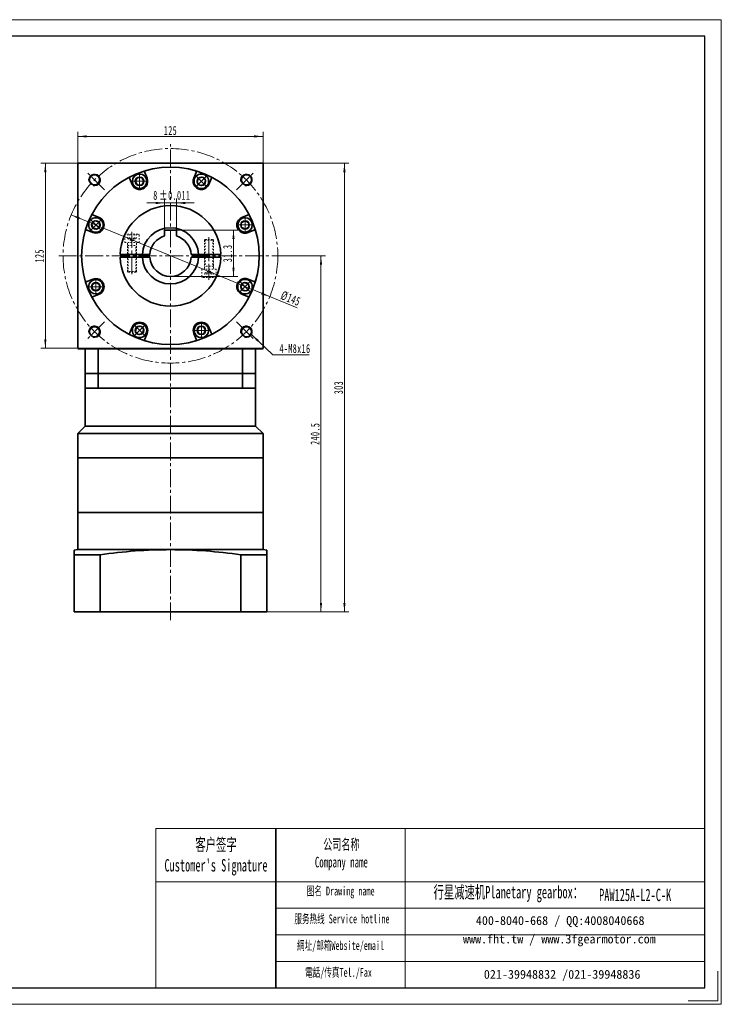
# Model space of a CAD drawing. Header units: millimetres. Extents: x 3100 to 4041, y -179 to 497.
# Tile 3 of 3: x 3567 to 4041, y -179 to 486. Entities that reach past the tile are written whole.
import ezdxf

# ---------------------------------------------------------------- set-up
doc = ezdxf.new("R2010")
doc.units = ezdxf.units.MM
doc.set_wipeout_variables(frame=1)
doc.linetypes.add('点画线', pattern=[18, 12, -2, 2, -2])
doc.linetypes.add('虚线', pattern=[2, 1, -1])
doc.layers.get('0').update_dxf_attribs({"lineweight": 35})
for name, color, linetype, lineweight in [('7标注层', 4, 'Continuous', 18), ('EB0', 7, 'Continuous', 35), ('SLD-0', 7, 'Continuous', 18), ('中心线层', 1, '点画线', 18), ('图框_外框线', 7, 'Continuous', 18), ('尺寸线层', 3, 'Continuous', 18), ('粗实线', 7, 'Continuous', 50), ('粗实线层', 7, 'Continuous', 35), ('虚线层', 6, '虚线', 18)]:
    doc.layers.add(name, color=color, linetype=linetype, lineweight=lineweight)
doc.styles.add('SLDTEXTSTYLE4', font='txt', dxfattribs={"width": 0.611111})
doc.styles.add('标准', font='txt', dxfattribs={"width": 0.667})
doc.dimstyles.new('a4-1-1', dxfattribs={"dimtxt": 3, "dimasz": 3, "dimexe": 1.5, "dimexo": 0, "dimgap": 0.5, "dimtad": 1, "dimdec": 3, "dimdsep": 46, "dimtxsty": '标准', "dimblk": '_CAXARROW', "dimcen": 0, "dimdle": 6, "dimazin": 2, "dimtfac": 0.707107, "dimtdec": 3, "dimtix": 1, "dimtmove": 2, "dimatfit": 3, "dimfxl": 0, "dimfrac": 2, "dimtolj": 1, "dimarcsym": 0})
doc.dimstyles.new('a4-1-1.5', dxfattribs={"dimtxt": 4.5, "dimasz": 4.5, "dimexe": 2.25, "dimexo": 0, "dimgap": 0.75, "dimtad": 1, "dimdec": 3, "dimdsep": 46, "dimtxsty": '标准', "dimblk": '_CAXARROW', "dimcen": 0, "dimdle": 9, "dimazin": 2, "dimtfac": 0.707107, "dimtdec": 3, "dimtix": 1, "dimtmove": 2, "dimatfit": 3, "dimfxl": 0, "dimfrac": 2, "dimtolj": 1, "dimarcsym": 0})

# ---------------------------------------------------------------- blocks, each defined once
blk = doc.blocks.new('*X16')
at = {"layer": '尺寸线层', "linetype": 'Continuous'}
for points in [[(3786.73, 389.3), (3787.48, 383.3), (3785.98, 383.3)], [(3786.73, 86.3), (3787.48, 92.3), (3785.98, 92.3)]]:
    blk.add_hatch(color=0, dxfattribs=at).paths.add_polyline_path(points, flags=0)
at = {"layer": '尺寸线层', "color": 0, "linetype": 'Continuous'}
for p, q in [((3731.74, 389.3), (3789.73, 389.3)), ((3786.73, 389.3), (3786.73, 86.3)), ((3734.24, 86.3), (3789.73, 86.3))]:
    blk.add_line(p, q, dxfattribs=at)
at = {"layer": '尺寸线层', "color": 0, "insert": (3782.77, 237.8), "char_height": 6, "width": 15.6446, "attachment_point": 5, "rotation": 90, "line_spacing_factor": 1.15057, "style": '标准'}
blk.add_mtext('\\T1.1;303', dxfattribs=at)
blk = doc.blocks.new('_CAXARROW')
blk.add_hatch(color=0).paths.add_polyline_path([(0, 0), (-1, 0.125), (-1, -0.125)], flags=0)
blk = doc.blocks.new('*X17')
at = {"layer": '尺寸线层', "linetype": 'Continuous'}
for points in [[(3770.88, 326.8), (3771.63, 320.8), (3770.13, 320.8)], [(3770.88, 86.3), (3771.63, 92.3), (3770.13, 92.3)]]:
    blk.add_hatch(color=0, dxfattribs=at).paths.add_polyline_path(points, flags=0)
at = {"layer": '尺寸线层', "color": 0, "linetype": 'Continuous'}
for p, q in [((3744.74, 326.8), (3773.88, 326.8)), ((3770.88, 326.8), (3770.88, 86.3)), ((3734.24, 86.3), (3773.88, 86.3))]:
    blk.add_line(p, q, dxfattribs=at)
at = {"layer": '尺寸线层', "color": 0, "insert": (3766.92, 206.55), "char_height": 6, "width": 28.001, "attachment_point": 5, "rotation": 90, "line_spacing_factor": 1.15057, "style": '标准'}
blk.add_mtext('\\T1.1;240.5', dxfattribs=at)
blk = doc.blocks.new('*X18')
at = {"layer": '尺寸线层', "linetype": 'Continuous'}
for points in [[(3606.74, 407.47), (3612.74, 406.72), (3612.74, 408.22)], [(3731.74, 407.47), (3725.74, 406.72), (3725.74, 408.22)]]:
    blk.add_hatch(color=0, dxfattribs=at).paths.add_polyline_path(points, flags=0)
at = {"layer": '尺寸线层', "color": 0, "linetype": 'Continuous'}
for p, q in [((3606.74, 389.3), (3606.74, 410.47)), ((3731.74, 407.47), (3606.74, 407.47)), ((3731.74, 389.3), (3731.74, 410.47))]:
    blk.add_line(p, q, dxfattribs=at)
at = {"layer": '尺寸线层', "color": 0, "insert": (3669.24, 411.44), "char_height": 6, "width": 15.558, "attachment_point": 5, "line_spacing_factor": 1.15057, "style": '标准'}
blk.add_mtext('\\T1.1;125', dxfattribs=at)
blk = doc.blocks.new('*X19')
at = {"layer": '尺寸线层', "linetype": 'Continuous'}
for points in [[(3584.74, 389.3), (3585.49, 383.3), (3583.99, 383.3)], [(3584.74, 264.3), (3585.49, 270.3), (3583.99, 270.3)]]:
    blk.add_hatch(color=0, dxfattribs=at).paths.add_polyline_path(points, flags=0)
at = {"layer": '尺寸线层', "color": 0, "linetype": 'Continuous'}
for p, q in [((3606.74, 389.3), (3581.74, 389.3)), ((3584.74, 389.3), (3584.74, 264.3)), ((3606.74, 264.3), (3581.74, 264.3))]:
    blk.add_line(p, q, dxfattribs=at)
at = {"layer": '尺寸线层', "color": 0, "insert": (3580.77, 326.8), "char_height": 6, "width": 15.558, "attachment_point": 5, "rotation": 90, "line_spacing_factor": 1.15057, "style": '标准'}
blk.add_mtext('\\T1.1;125', dxfattribs=at)
blk = doc.blocks.new('*X20')
at = {"layer": '中心线层', "linetype": '点画线', "lineweight": 18}
for p, q in [((-5.64, 0), (5.64, 0)), ((0, -5.64), (0, 5.64))]:
    blk.add_line(p, q, dxfattribs=at)
at = {"layer": '粗实线层'}
for p, q in [((-2.89, 0), (-1.44, 2.5)), ((-2.89, 0), (-1.44, -2.5)), ((-1.44, 2.5), (1.44, 2.5)), ((2.89, 0), (1.44, 2.5)), ((2.89, 0), (1.44, 2.5)), ((2.89, 0), (1.44, -2.5)), ((-1.44, -2.5), (1.44, -2.5))]:
    blk.add_line(p, q, dxfattribs=at)
blk.add_circle((0, 0), 2.89, dxfattribs=at)
for start, end in [(0, 180), (180, 360)]:
    blk.add_arc((0, 0), 4.89, start, end, dxfattribs=at)
blk = doc.blocks.new('*X22')
at = {"layer": '尺寸线层', "color": 0, "char_height": 6, "attachment_point": 1, "line_spacing_factor": 1.15057, "style": '标准'}
for s, insert, width in [('\\T1.1;8', (3657.6, 370.68), 93.1524), ('\\T1.1;%%P0.011', (3661.68, 370.68), 83.0685)]:
    blk.add_mtext(s, dxfattribs=dict(at, insert=insert, width=width))
blk = doc.blocks.new('*X21')
at = {"layer": '尺寸线层', "linetype": 'Continuous'}
for points in [[(3665.24, 362.52), (3659.24, 361.77), (3659.24, 363.27)], [(3673.24, 362.52), (3679.24, 361.77), (3679.24, 363.27)]]:
    blk.add_hatch(color=0, dxfattribs=at).paths.add_polyline_path(points, flags=0)
at = {"layer": '尺寸线层', "color": 0, "linetype": 'Continuous'}
for p, q in [((3685.24, 362.52), (3653.24, 362.52)), ((3665.24, 344.1), (3665.24, 365.52)), ((3673.24, 344.1), (3673.24, 365.52))]:
    blk.add_line(p, q, dxfattribs=at)
at = {"layer": '尺寸线层', "color": 0}
blk.add_blockref('*X22', (0, 0), dxfattribs=at)
blk = doc.blocks.new('*X23')
at = {"layer": '尺寸线层', "linetype": 'Continuous'}
for points in [[(3711.8, 344.1), (3712.55, 338.1), (3711.05, 338.1)], [(3711.8, 312.8), (3712.55, 318.8), (3711.05, 318.8)]]:
    blk.add_hatch(color=0, dxfattribs=at).paths.add_polyline_path(points, flags=0)
at = {"layer": '尺寸线层', "color": 0, "linetype": 'Continuous'}
for p, q in [((3673.24, 344.1), (3714.8, 344.1)), ((3711.8, 344.1), (3711.8, 312.8)), ((3669.24, 312.8), (3714.8, 312.8))]:
    blk.add_line(p, q, dxfattribs=at)
at = {"layer": '尺寸线层', "color": 0, "insert": (3707.83, 328.45), "char_height": 6, "width": 21.7363, "attachment_point": 5, "rotation": 90, "line_spacing_factor": 1.15057, "style": '标准'}
blk.add_mtext('\\T1.1;31.3', dxfattribs=at)
blk = doc.blocks.new('*X24')
at = {"layer": '尺寸线层', "linetype": 'Continuous'}
for points in [[(3602.21, 354.41), (3607.47, 351.43), (3608.04, 352.82)], [(3736.28, 299.18), (3730.44, 300.77), (3731.02, 302.16)]]:
    blk.add_hatch(color=0, dxfattribs=at).paths.add_polyline_path(points, flags=0)
at = {"layer": '尺寸线层', "color": 0, "linetype": 'Continuous'}
blk.add_line((3754.77, 291.56), (3602.21, 354.41), dxfattribs=at)
at = {"layer": '尺寸线层', "color": 0, "insert": (3750.42, 297.93), "char_height": 6, "width": 25.8032, "attachment_point": 5, "rotation": 337.61034, "line_spacing_factor": 1.15057, "style": '标准'}
blk.add_mtext('\\T1.1;%%C145', dxfattribs=at)
blk = doc.blocks.new('*X25')
at = {"layer": '尺寸线层', "linetype": 'Continuous'}
blk.add_hatch(color=0, dxfattribs=at).paths.add_polyline_path([(-15.84, 13.73), (-10.98, 10.13), (-12.02, 9.04)], flags=0)
at = {"layer": '尺寸线层', "color": 0, "linetype": 'Continuous'}
blk.add_line((-15.84, 13.73), (-1.47, 0), dxfattribs=at)
at = {"layer": '尺寸线层', "color": 0}
for p, q in [((-1.47, 0), (0, 0)), ((0, 0), (23.14, 0)), ((0, 0), (0, 0))]:
    blk.add_line(p, q, dxfattribs=at)
at = {"layer": '尺寸线层', "color": 0, "insert": (3, 1.2), "char_height": 6, "width": 40.2709, "attachment_point": 7, "line_spacing_factor": 1.15057, "style": '标准'}
blk.add_mtext('\\T1.1;4-M8x16', dxfattribs=at)
blk = doc.blocks.new('34hghgjk_2')
at = {"layer": '中心线层'}
blk.add_line((0, -21.5), (0, 7.2), dxfattribs=at)
at = {"layer": '虚线层'}
for p, q in [((-4.89, 4.72), (-4.89, 0)), ((-4.89, 0), (4.89, 0)), ((3.91, 5.7), (-3.91, 5.7)), ((-3, -19.55), (-3, 0)), ((-2.89, 2.7), (-2.89, 5.7)), ((-2.89, 2.7), (0, 1.03)), ((-1.44, 2.7), (-1.44, 5.7)), ((2.89, 2.7), (0, 1.03)), ((1.44, 2.7), (1.44, 5.7)), ((2.89, 2.7), (2.89, 5.7)), ((3, -19.55), (3, 0)), ((4.89, 0), (4.89, 4.72)), ((-2.55, -2), (-3, -1.22)), ((-3, -2), (3, -2)), ((-2.55, -20), (-2.55, -2)), ((2.55, -2), (3, -1.22)), ((2.55, -20), (2.55, -2)), ((3, -19.55), (-3, -19.55)), ((-2.55, -20), (-3, -19.55)), ((2.55, -20), (3, -19.55)), ((2.55, -20), (-2.55, -20))]:
    blk.add_line(p, q, dxfattribs=at)
for centre, radius, start, end in [((-3.91, 4.72), 0.978, 90, 180), ((-2.17, 4.14), 1.61, 243.43495, 296.56505), ((0, 8.18), 5.67, 255.25287, 284.74713), ((2.17, 4.14), 1.61, 243.43495, 296.56505), ((3.91, 4.72), 0.978, 0, 90)]:
    blk.add_arc(centre, radius, start, end, dxfattribs=at)
blk = doc.blocks.new('*X34')
at = {"layer": '尺寸线层', "color": 0, "char_height": 8.1, "attachment_point": 1, "line_spacing_factor": 1.15057, "style": '标准'}
for s, insert, width in [('\\T1.1;{\\H0.707107x;+0.02}', (3388.16, 82.08), 68.7239), ('\\T1.1;%%C24G6(', (3361.28, 78.22), 189.5425), ('\\T1.1;{\\H0.707107x;+0.007}', (3388.16, 75.24), 68.7239), ('\\T1.1;)', (3406.97, 78.22), 189.5425)]:
    blk.add_mtext(s, dxfattribs=dict(at, insert=insert, width=width))
blk = doc.blocks.new('*X33')
at = {"layer": '尺寸线层', "linetype": 'Continuous'}
for points in [[(3372.97, 66.94), (3381.07, 67.95), (3381.07, 65.92)], [(3396.97, 66.94), (3388.87, 67.95), (3388.87, 65.92)]]:
    blk.add_hatch(color=0, dxfattribs=at).paths.add_polyline_path(points, flags=0)
at = {"layer": '尺寸线层', "color": 0, "linetype": 'Continuous'}
for p, q in [((3372.97, 105.3), (3372.97, 62.89)), ((3396.97, 105.3), (3396.97, 62.89)), ((3372.97, 66.94), (3396.97, 66.94))]:
    blk.add_line(p, q, dxfattribs=at)
at = {"layer": '尺寸线层', "color": 0}
blk.add_blockref('*X34', (0, 0), dxfattribs=at)

msp = doc.modelspace()

# ---------------------------------------------------------------- linework, layer by layer
for p, q in [((3606.7428, 128.2971), (3604.2428, 127.8563)), ((3606.7428, 128.2971), (3604.2428, 127.8563)), ((3731.7428, 128.2971), (3734.2428, 127.8563)), ((3740.4191, -60.1962), (3740.4191, -167.7314))]:
    msp.add_line(p, q)
at = {"linetype": 'ByBlock'}
for p, q in [((3604.2428, 124.7706), (3621.7428, 124.7706)), ((3716.7428, 124.7706), (3734.2428, 124.7706))]:
    msp.add_line(p, q, dxfattribs=at)
at = {"color": 7, "linetype": 'Continuous', "lineweight": 0}
for centre in [(3617.9776, 378.0624), (3617.9776, 378.0624), (3720.508, 378.0624), (3720.508, 378.0624), (3617.9776, 275.5319), (3617.9776, 275.5319), (3720.508, 275.5319), (3720.508, 275.5319)]:
    msp.add_arc(centre, 4, 255, 195, dxfattribs=at)
at = {"linetype": 'ByBlock'}
msp.add_open_spline([(3716.7428, 124.7706), (3701.0388, 127.1024), (3669.2428, 129.4346), (3637.4468, 127.1024), (3621.7428, 124.7706)], degree=3, dxfattribs=at)
at = {"layer": '7标注层', "color": 0}
msp.add_line((3659.3005, -60.1962), (3659.3005, -167.7131), dxfattribs=at)
at = {"layer": 'EB0'}
for p, q in [((3611.7428, 247.2971), (3611.7428, 211.6426)), ((3726.7428, 247.2971), (3611.7428, 247.2971)), ((3726.7428, 247.2971), (3726.7428, 211.6426)), ((3726.7428, 237.2971), (3611.7428, 237.2971)), ((3611.7428, 211.6426), (3606.7474, 206.6471)), ((3606.7474, 206.6471), (3606.7474, 190.4484)), ((3611.7474, 211.9484), (3611.7474, 211.6471)), ((3726.7428, 211.6426), (3731.7382, 206.6471)), ((3731.7428, 206.6426), (3731.7428, 190.2971)), ((3731.7428, 153.2971), (3606.7428, 153.2971)), ((3606.7428, 128.2971), (3606.7428, 153.2971)), ((3606.7474, 153.2971), (3731.7428, 153.2971)), ((3731.7428, 128.2971), (3731.7428, 153.2971)), ((3604.2428, 127.8563), (3604.2428, 86.2971)), ((3734.2428, 127.8563), (3734.2428, 86.2971)), ((3621.7428, 124.7706), (3621.7428, 86.2971)), ((3716.7428, 124.7706), (3716.7428, 86.2971)), ((3604.2428, 86.2971), (3734.2428, 86.2971))]:
    msp.add_line(p, q, dxfattribs=at)
at = {"layer": '中心线层'}
for p, q in [((3669.2428, 80.6017), (3669.2428, 402.2971)), ((3624.6509, 371.3891), (3611.8103, 384.2296)), ((3713.8347, 371.3891), (3726.6753, 384.2296)), ((3695.2428, 339.2971), (3695.2428, 310.5971)), ((3593.7428, 326.7971), (3744.7428, 326.7971)), ((3624.6509, 282.2052), (3611.8103, 269.3646)), ((3713.8347, 282.2052), (3726.6753, 269.3646))]:
    msp.add_line(p, q, dxfattribs=at)
msp.add_circle((3669.2428, 326.7971), 72.5, dxfattribs=at)
at = {"layer": '图框_外框线'}
for p, q in [((3659.3005, -60.1962), (3740.4191, -60.1962)), ((3740.4191, -60.1962), (3740.4191, -167.7131)), ((3740.4191, -60.1962), (4030.0357, -60.1962)), ((3827.8189, -60.1962), (3827.8189, -167.7131)), ((3659.3005, -96.0746), (3740.4191, -96.0746)), ((3740.4191, -96.0746), (4030.0357, -96.0746)), ((3740.4191, -114.0139), (4030.0357, -114.0139)), ((3740.4191, -131.9531), (4030.0357, -131.9531)), ((3740.4191, -149.8923), (4030.0357, -149.8923))]:
    msp.add_line(p, q, dxfattribs=at)
at = {"layer": '图框_外框线', "color": 3}
msp.add_lwpolyline([(4038.9954, -156.5134), (4038.9954, -176.6728), (4018.836, -176.6728)], dxfattribs=at)
at = {"layer": '粗实线', "color": 0, "lineweight": 40}
msp.add_line((3606.7428, 264.2971), (3731.7428, 264.2971), dxfattribs=at)
at = {"layer": '粗实线层'}
for p, q in [((3653.4679, 379.2533), (3651.8833, 383.079)), ((3685.0177, 379.2533), (3686.6023, 383.079)), ((3643.3052, 375.0438), (3641.7206, 378.8695)), ((3695.1804, 375.0438), (3696.765, 378.8695)), ((3620.9961, 352.7347), (3617.1705, 354.3194)), ((3717.4895, 352.7347), (3721.3151, 354.3194)), ((3616.7866, 342.572), (3612.961, 344.1567)), ((3673.2428, 344.0971), (3665.2428, 344.0971)), ((3665.2428, 344.0971), (3665.2428, 340.2135)), ((3673.2428, 344.0971), (3673.2428, 340.2135)), ((3721.699, 342.572), (3725.5246, 344.1567)), ((3635.2575, 327.7971), (3650.2691, 327.7971)), ((3650.2691, 327.7971), (3655.2786, 327.7971)), ((3683.207, 327.7971), (3688.2165, 327.7971)), ((3703.2281, 327.7971), (3688.2165, 327.7971)), ((3635.2575, 325.7971), (3650.2691, 325.7971)), ((3650.2691, 325.7971), (3655.2786, 325.7971)), ((3683.207, 325.7971), (3688.2165, 325.7971)), ((3703.2281, 325.7971), (3688.2165, 325.7971)), ((3616.7866, 311.0222), (3612.961, 309.4376)), ((3721.699, 311.0222), (3725.5246, 309.4376)), ((3620.9961, 300.8596), (3617.1705, 299.2749)), ((3717.4895, 300.8596), (3721.3151, 299.2749)), ((3643.3052, 278.5505), (3641.7206, 274.7248)), ((3653.4679, 274.3409), (3651.8833, 270.5153)), ((3685.0177, 274.3409), (3686.6023, 270.5153)), ((3695.1804, 278.5505), (3696.765, 274.7248)), ((3611.7428, 247.2971), (3611.7428, 264.2971)), ((3620.5084, 247.2971), (3620.5084, 264.2971)), ((3717.9772, 247.2971), (3717.9772, 264.2971)), ((3726.7428, 247.2971), (3726.7428, 264.2971)), ((3620.5084, 247.2971), (3620.5084, 237.2971)), ((3717.9772, 247.2971), (3717.9772, 237.2971)), ((3731.7428, 206.6426), (3606.7474, 206.6471)), ((3726.7428, 211.6426), (3611.7428, 211.6426)), ((3731.7428, 190.2971), (3606.7474, 190.2971)), ((3606.7474, 190.2971), (3606.7474, 153.2971)), ((3731.7428, 153.2971), (3731.7428, 190.2971)), ((3606.7428, 128.2971), (3731.7428, 128.2971))]:
    msp.add_line(p, q, dxfattribs=at)
msp.add_lwpolyline([(3606.7428, 264.2971), (3606.7428, 389.2971), (3731.7428, 389.2971), (3731.7428, 264.2971)], dxfattribs=at)
for centre, radius in [((3669.2428, 326.7971), 60), ((3617.9776, 378.0624), 3.4), ((3720.508, 378.0624), 3.4), ((3617.9776, 275.5319), 3.4), ((3720.508, 275.5319), 3.4)]:
    msp.add_circle(centre, radius, dxfattribs=at)
for centre, radius, start, end in [((3640.7967, 378.4868), 1, 22.4999768, 118.8251402), ((3648.3865, 377.1486), 5.5, 202.5, 22.5), ((3652.8071, 383.4617), 1, 106.1748598, 202.5000232), ((3690.099, 377.1486), 5.5, 157.5, 337.5), ((3685.6785, 383.4617), 1, 337.4999768, 73.8251402), ((3697.6889, 378.4868), 1, 61.1748598, 157.5000232), ((3669.2428, 326.7971), 34, 1.685413, 178.314587), ((3617.5532, 355.2432), 1, 151.1748598, 247.5000232), ((3618.8914, 347.6534), 5.5, 247.5, 67.5), ((3719.5942, 347.6534), 5.5, 112.5, 292.5), ((3720.9324, 355.2432), 1, 292.4999768, 28.8251402), ((3612.5783, 343.2328), 1, 67.4999768, 163.8251402), ((3669.2428, 326.7971), 19, 3.0169613, 176.9830387), ((3669.2428, 326.7971), 19, 3.0169613, 176.9830387), ((3669.2428, 326.7971), 14, 106.6015496, 175.9039562), ((3669.2428, 326.7971), 14, 4.0960438, 73.3984504), ((3725.9073, 343.2328), 1, 16.1748598, 112.5000232), ((3669.2428, 326.7971), 34, 181.685413, 358.314587), ((3669.2428, 326.7971), 19, 183.0169613, 356.9830387), ((3669.2428, 326.7971), 19, 183.0169613, 356.9830387), ((3669.2428, 326.7971), 14, 184.0960438, 355.9039562), ((3612.5783, 310.3615), 1, 196.1748598, 292.5000232), ((3618.8914, 305.9409), 5.5, 292.5, 112.5), ((3719.5942, 305.9409), 5.5, 67.5, 247.5), ((3725.9073, 310.3615), 1, 247.4999768, 343.8251402), ((3617.5532, 298.351), 1, 112.4999768, 208.8251402), ((3720.9324, 298.351), 1, 331.1748598, 67.5000232), ((3648.3865, 276.4457), 5.5, 337.5, 157.5), ((3690.099, 276.4457), 5.5, 22.5, 202.5), ((3640.7967, 275.1075), 1, 241.1748598, 337.5000232), ((3697.6889, 275.1075), 1, 202.4999768, 298.8251402), ((3652.8071, 270.1326), 1, 157.4999768, 253.8251402), ((3685.6785, 270.1326), 1, 286.1748598, 22.5000232)]:
    msp.add_arc(centre, radius, start, end, dxfattribs=at)
at = {"layer": '虚线层'}
for p, q in [((3692.6928, 337.7971), (3692.2428, 337.3471)), ((3692.2428, 337.3471), (3698.2428, 337.3471)), ((3692.2428, 337.3471), (3692.2428, 317.7971)), ((3692.6928, 337.7971), (3697.7928, 337.7971)), ((3692.6928, 337.7971), (3692.6928, 319.7971)), ((3697.7928, 337.7971), (3698.2428, 337.3471)), ((3697.7928, 337.7971), (3697.7928, 319.7971)), ((3698.2428, 337.3471), (3698.2428, 317.7971)), ((3692.6928, 319.7971), (3692.2428, 319.0177)), ((3698.2428, 319.7971), (3692.2428, 319.7971)), ((3697.7928, 319.7971), (3698.2428, 319.0177)), ((3700.1328, 317.7971), (3690.3528, 317.7971)), ((3690.3528, 317.7971), (3690.3528, 313.0751)), ((3692.356, 315.0971), (3695.2428, 316.7638)), ((3692.356, 315.0971), (3692.356, 312.0971)), ((3693.7994, 315.0971), (3693.7994, 312.0971)), ((3698.1295, 315.0971), (3695.2428, 316.7638)), ((3696.6862, 315.0971), (3696.6862, 312.0971)), ((3698.1295, 315.0971), (3698.1295, 312.0971)), ((3700.1328, 313.0751), (3700.1328, 317.7971)), ((3691.3308, 312.0971), (3699.1548, 312.0971))]:
    msp.add_line(p, q, dxfattribs=at)
for centre, radius, start, end in [((3691.3308, 313.0751), 0.978, 180, 270), ((3693.0777, 313.6538), 1.6137, 63.4349488, 116.5650512), ((3695.2428, 309.6137), 5.6702, 75.2528669, 104.7471331), ((3697.4079, 313.6538), 1.6137, 63.4349488, 116.5650512), ((3699.1548, 313.0751), 0.978, 270, 0)]:
    msp.add_arc(centre, radius, start, end, dxfattribs=at)

# ---------------------------------------------------------------- block references
at = {"layer": '尺寸线层'}
msp.add_blockref('*X25', (3739.8355, 259.8468), dxfattribs=at)
at = {"layer": '粗实线层'}
msp.add_blockref('34hghgjk_2', (3643.2428, 335.7971), dxfattribs=at)

# ---------------------------------------------------------------- texts
at = {"layer": 'SLD-0', "color": 1, "attachment_point": 2, "style": 'SLDTEXTSTYLE4'}
for s, insert, char_height, width in [("{\\fSimSun|b1|i0|c134|p2;客户签字\\PCustomer's Signature}", (3699.9996, -66.8338), 8.371643, 104.144099), ('{\\fSimSun|b1|i0|c134|p2;公司名称\\PCompany name}', (3784.6733, -67.2782), 7.175694, 92.90283), ('{\\fSimSun|b1|i0|c134|p2;图名 Drawing name}', (3784.1828, -99.3815), 5.979745, 76.473069), ('{\\fSimSun|b1|i0|c134|p2;  \\H1.1667x;行星减速机Planetary gearbox\\fSimSun|b0|i0|c134|p2;：}', (3894.4232, -98.9202), 7.175694, 112.856729), ('{\\fSimSun|b1|i0|c134|p2;PAW125A-L2-C-K}', (3983.0758, -100.8254), 8.371643, 60.924462), ('{\\fSimSun|b1|i0|c134|p2;服务热线 Service hotline}', (3785.0308, -118.1847), 5.979745, 85.198345), ('{\\fSimSun|b1|i0|c134|p2;網址/邮箱Website/email}', (3784.0997, -136.2007), 5.979745, 88.683458), ('{\\fSimSun|b1|i0|c134|p2;電話/传真Tel./Fax}', (3782.76, -154.3572), 5.979745, 89.75006)]:
    msp.add_mtext(s, dxfattribs=dict(at, insert=insert, char_height=char_height, width=width))
at = {"layer": 'SLD-0', "color": 1, "char_height": 5.979745, "attachment_point": 2}
for s, insert, width in [('{\\fSimSun|b1|i0|c134|p2;400-8040-668 / QQ:4008040668}', (3932.4338, -119.3273), 174.102718), ('{\\fSimSun|b1|i0|c134|p2;www.fht.tw / www.3fgearmotor.com }', (3931.8824, -131.7823), 174.298709), ('{\\fSimSun|b1|i0|c134|p2;021-39948832 /021-39948836 }', (3933.7673, -155.6646), 133.09025)]:
    msp.add_mtext(s, dxfattribs=dict(at, insert=insert, width=width))

# ---------------------------------------------------------------- dimensions: what is measured, and where the dimension line sits
at = {"layer": '尺寸线层'}
dim = msp.add_linear_dim(base=(3606.7428, 407.4703), p1=(3731.7428, 389.2971), p2=(3606.7428, 389.2971), dimstyle='a4-1-1', override={"dimsah": 1, "dimtfill": 1, "dimtzin": 8}, dxfattribs=at)
dim.commit()
dim.dimension.update_dxf_attribs({"geometry": '*X18', "text_midpoint": (3669.2428, 411.4379), "dimtype": 160})
for base, p1, p2, picture, middle in [((3584.7402, 264.2971), (3606.7428, 389.2971), (3606.7428, 264.2971), '*X19', (3580.7726, 326.7971)), ((3786.7347, 86.2971), (3731.7428, 389.2971), (3734.2428, 86.2971), '*X16', (3782.7671, 237.7971)), ((3770.8841, 86.2971), (3744.7428, 326.7971), (3734.2428, 86.2971), '*X17', (3766.9166, 206.5471))]:
    dim = msp.add_linear_dim(base=base, p1=p1, p2=p2, angle=270, dimstyle='a4-1-1', override={"dimsah": 1, "dimtfill": 1, "dimtzin": 8}, dxfattribs=at)
    dim.commit()
    dim.dimension.update_dxf_attribs({"geometry": picture, "text_midpoint": middle, "dimtype": 160})
dim = msp.add_linear_dim(base=(3396.971, 66.9355), p1=(3372.971, 105.2971), p2=(3396.971, 105.2971), text='\\A1;%%C24G6({\\H0.707107x;\\S+0.02^ +0.007;})', dimstyle='a4-1-1.5', override={"dimpost": '%%C<>', "dimsah": 1, "dimtfill": 1}, dxfattribs=at)
dim.commit()
dim.dimension.update_dxf_attribs({"geometry": '*X33', "text_midpoint": (3384.971, 75.6888), "dimtype": 160})

# ---------------------------------------------------------------- next in the draw order: wipeouts: each hides what was drawn before it
for points in [[(3653.2765, 377.1486), (3653.2072, 377.969), (3653.2072, 377.969), (3652.7918, 379.2712), (3652.0322, 380.4076), (3650.9877, 381.2893), (3649.74, 381.8475), (3648.3865, 382.0386), (3648.3865, 382.0386), (3647.0331, 381.8475), (3645.7854, 381.2893), (3644.7409, 380.4076), (3643.9813, 379.2712), (3643.5659, 377.969), (3643.5659, 377.969), (3643.4965, 377.1486), (3643.4965, 377.1486), (3643.6632, 375.8829), (3644.1517, 374.7036), (3644.9288, 373.6908), (3645.9415, 372.9137), (3647.1209, 372.4252), (3648.3865, 372.2586), (3648.3865, 372.2586), (3649.8976, 372.4979), (3651.2608, 373.1925), (3652.3426, 374.2743), (3653.0372, 375.6375)], [(3693.5568, 373.6908), (3694.0879, 374.3199), (3694.0879, 374.3199), (3694.715, 375.5345), (3694.9814, 376.8752), (3694.8663, 378.2372), (3694.3788, 379.5142), (3693.5568, 380.6063), (3693.5568, 380.6063), (3692.4647, 381.4283), (3691.1877, 381.9159), (3689.8256, 382.0309), (3688.485, 381.7645), (3687.2704, 381.1374), (3687.2704, 381.1374), (3686.6413, 380.6063), (3686.6413, 380.6063), (3685.8642, 379.5936), (3685.3757, 378.4142), (3685.209, 377.1486), (3685.3757, 375.8829), (3685.8642, 374.7036), (3686.6413, 373.6908), (3686.6413, 373.6908), (3687.879, 372.7916), (3689.3341, 372.3188), (3690.864, 372.3188), (3692.3191, 372.7916)], [(3622.3491, 351.1111), (3621.72, 351.6422), (3621.72, 351.6422), (3620.5054, 352.2693), (3619.1648, 352.5357), (3617.8027, 352.4207), (3616.5257, 351.9331), (3615.4336, 351.1111), (3615.4336, 351.1111), (3614.6116, 350.019), (3614.1241, 348.742), (3614.009, 347.38), (3614.2754, 346.0393), (3614.9025, 344.8248), (3614.9025, 344.8248), (3615.4336, 344.1956), (3615.4336, 344.1956), (3616.4464, 343.4185), (3617.6257, 342.93), (3618.8914, 342.7634), (3620.157, 342.93), (3621.3364, 343.4185), (3622.3491, 344.1956), (3622.3491, 344.1956), (3623.2484, 345.4334), (3623.7212, 346.8884), (3623.7212, 348.4184), (3623.2484, 349.8734)], [(3719.5942, 342.7634), (3720.4146, 342.8327), (3720.4146, 342.8327), (3721.7169, 343.2481), (3722.8533, 344.0077), (3723.735, 345.0522), (3724.2932, 346.2999), (3724.4842, 347.6534), (3724.4842, 347.6534), (3724.2932, 349.0069), (3723.735, 350.2546), (3722.8533, 351.2991), (3721.7169, 352.0587), (3720.4146, 352.4741), (3720.4146, 352.4741), (3719.5942, 352.5434), (3719.5942, 352.5434), (3718.3286, 352.3768), (3717.1492, 351.8882), (3716.1365, 351.1111), (3715.3594, 350.0984), (3714.8709, 348.919), (3714.7042, 347.6534), (3714.7042, 347.6534), (3714.9436, 346.1423), (3715.6381, 344.7791), (3716.72, 343.6973), (3718.0831, 343.0027)], [(3618.8914, 310.8309), (3618.071, 310.7616), (3618.071, 310.7616), (3616.7687, 310.3462), (3615.6323, 309.5866), (3614.7506, 308.5421), (3614.1924, 307.2944), (3614.0014, 305.9409), (3614.0014, 305.9409), (3614.1924, 304.5874), (3614.7506, 303.3397), (3615.6323, 302.2952), (3616.7687, 301.5356), (3618.071, 301.1202), (3618.071, 301.1202), (3618.8914, 301.0509), (3618.8914, 301.0509), (3620.157, 301.2175), (3621.3364, 301.706), (3622.3491, 302.4831), (3623.1262, 303.4959), (3623.6147, 304.6753), (3623.7814, 305.9409), (3623.7814, 305.9409), (3623.542, 307.452), (3622.8475, 308.8152), (3621.7656, 309.897), (3620.4025, 310.5916)], [(3716.1365, 302.4831), (3716.7656, 301.952), (3716.7656, 301.952), (3717.9802, 301.325), (3719.3208, 301.0585), (3720.6829, 301.1736), (3721.9598, 301.6612), (3723.052, 302.4831), (3723.052, 302.4831), (3723.8739, 303.5753), (3724.3615, 304.8523), (3724.4766, 306.2143), (3724.2102, 307.555), (3723.5831, 308.7695), (3723.5831, 308.7695), (3723.052, 309.3986), (3723.052, 309.3986), (3722.0392, 310.1758), (3720.8599, 310.6643), (3719.5942, 310.8309), (3718.3286, 310.6643), (3717.1492, 310.1758), (3716.1365, 309.3986), (3716.1365, 309.3986), (3715.2372, 308.1609), (3714.7644, 306.7059), (3714.7644, 305.1759), (3715.2372, 303.7209)], [(3644.9288, 279.9035), (3644.3977, 279.2743), (3644.3977, 279.2743), (3643.7706, 278.0598), (3643.5042, 276.7191), (3643.6193, 275.3571), (3644.1068, 274.0801), (3644.9288, 272.988), (3644.9288, 272.988), (3646.0209, 272.166), (3647.2979, 271.6784), (3648.6599, 271.5634), (3650.0006, 271.8298), (3651.2152, 272.4569), (3651.2152, 272.4569), (3651.8443, 272.988), (3651.8443, 272.988), (3652.6214, 274.0007), (3653.1099, 275.1801), (3653.2765, 276.4457), (3653.1099, 277.7113), (3652.6214, 278.8907), (3651.8443, 279.9035), (3651.8443, 279.9035), (3650.6066, 280.8027), (3649.1515, 281.2755), (3647.6216, 281.2755), (3646.1665, 280.8027)], [(3685.209, 276.4457), (3685.2784, 275.6253), (3685.2784, 275.6253), (3685.6938, 274.3231), (3686.4534, 273.1867), (3687.4979, 272.3049), (3688.7456, 271.7467), (3690.099, 271.5557), (3690.099, 271.5557), (3691.4525, 271.7467), (3692.7002, 272.3049), (3693.7447, 273.1867), (3694.5043, 274.3231), (3694.9197, 275.6253), (3694.9197, 275.6253), (3694.989, 276.4457), (3694.989, 276.4457), (3694.8224, 277.7113), (3694.3339, 278.8907), (3693.5568, 279.9035), (3692.544, 280.6806), (3691.3647, 281.1691), (3690.099, 281.3357), (3690.099, 281.3357), (3688.588, 281.0964), (3687.2248, 280.4018), (3686.143, 279.32), (3685.4484, 277.9568)]]:
    msp.add_wipeout(points).dxf.layer = '粗实线层'

# ---------------------------------------------------------------- next in the draw order: linework, layer by layer
at = {"layer": '图框_外框线', "color": 3}
msp.add_lwpolyline([(3100.4661, -178.9127), (4041.2353, -178.9127), (4041.2353, 486.3456), (3100.4661, 486.3456)], close=True, dxfattribs=at)
at = {"layer": '图框_外框线', "color": 3, "lineweight": 25}
msp.add_lwpolyline([(3156.4642, -167.7131), (4030.0357, -167.7131), (4030.0357, 475.1459), (3156.4642, 475.1459)], close=True, dxfattribs=at)

# ---------------------------------------------------------------- next in the draw order: block references
at = {"layer": '粗实线层'}
msp.add_blockref('*X20', (3648.3865, 377.1486), dxfattribs=at)
for p, rotation in [((3690.099, 377.1486), 315.0000000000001), ((3618.8914, 347.6534), 45.00000000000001), ((3719.5942, 347.6534), 270), ((3719.5942, 305.9409), 225.0000000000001), ((3618.8914, 305.9409), 90), ((3648.3865, 276.4457), 135.0000000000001), ((3690.099, 276.4457), 180)]:
    msp.add_blockref('*X20', p, dxfattribs=dict(at, rotation=rotation))

# ---------------------------------------------------------------- next in the draw order: dimensions: what is measured, and where the dimension line sits
at = {"layer": '尺寸线层'}
dim = msp.add_linear_dim(base=(3665.2428, 362.5194), p1=(3673.2428, 344.0971), p2=(3665.2428, 344.0971), text='8%%P0.011', dimstyle='a4-1-1', override={"dimsah": 1, "dimtfac": 1, "dimtfill": 1}, dxfattribs=at)
dim.commit()
dim.dimension.update_dxf_attribs({"geometry": '*X21', "text_midpoint": (3669.2428, 367.6294), "dimtype": 160})
dim = msp.add_diameter_dim_2p(p1=(3602.2082, 354.4126), p2=(3736.2774, 299.1816), dimstyle='a4-1-1', override={"dimpost": '%%C<>', "dimsah": 1, "dimtfill": 1, "dimtzin": 8}, dxfattribs=at)
dim.commit()
dim.dimension.update_dxf_attribs({"geometry": '*X24', "text_midpoint": (3748.8066, 294.0201), "dimtype": 163})
dim = msp.add_linear_dim(base=(3711.7977, 312.7971), p1=(3673.2428, 344.0971), p2=(3669.2428, 312.7971), angle=270, dimstyle='a4-1-1', override={"dimsah": 1, "dimtfill": 1, "dimtzin": 8}, dxfattribs=at)
dim.commit()
dim.dimension.update_dxf_attribs({"geometry": '*X23', "text_midpoint": (3707.8301, 328.4471), "dimtype": 160})

doc.saveas('drawing.dxf')
